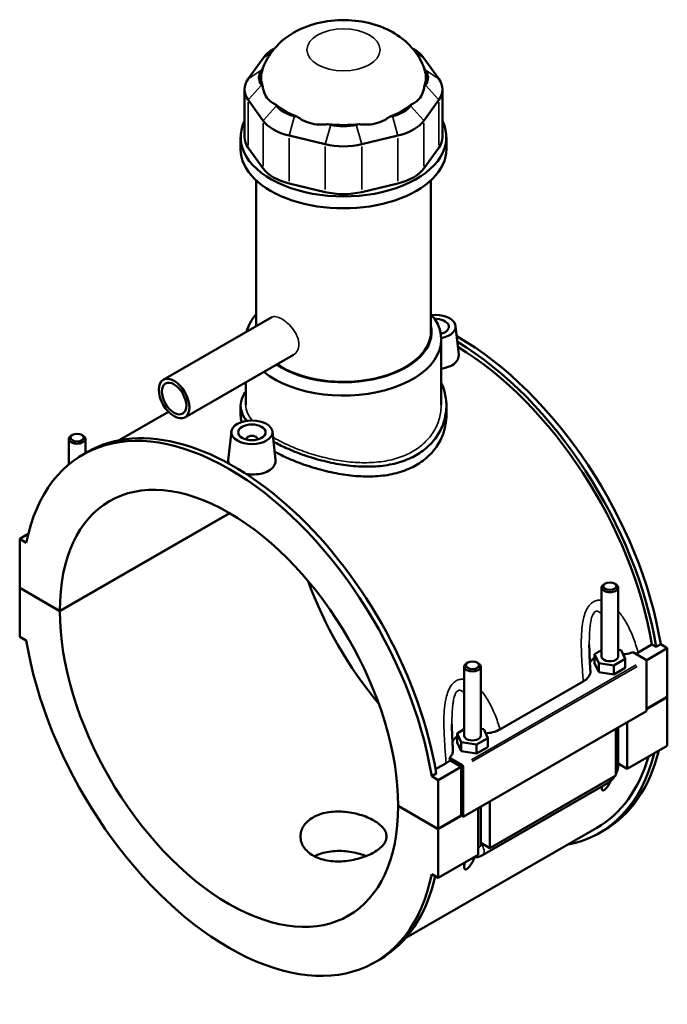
# Model space of a CAD drawing. Header units: inches. Extents: x -1.9 to 49.7, y -1.4 to 49.2.
# Tile 10 of 10: x 40.4 to 49.7, y 35 to 49.2. Entities that reach past the tile are written whole.
import ezdxf

# ---------------------------------------------------------------- set-up
doc = ezdxf.new("R2010")
doc.units = ezdxf.units.IN
doc.header["$MEASUREMENT"] = 0
doc.layers.add('Visible (ANSI)', color=7, linetype='Continuous', lineweight=50)
doc.layers.add('Visible Narrow (ANSI)', color=7, linetype='Continuous', lineweight=35)

msp = doc.modelspace()

# ---------------------------------------------------------------- linework, layer by layer
at = {"layer": 'Visible (ANSI)'}
for p, q in [((44.0264, 48.7662), (44.0127, 48.7583)), ((46.0116, 48.7662), (46.0253, 48.7583)), ((43.8656, 48.631), (43.6508, 48.3324)), ((46.3872, 48.3324), (46.1723, 48.631)), ((43.8412, 48.4554), (43.8596, 48.481)), ((46.1784, 48.481), (46.1967, 48.4554)), ((43.8596, 48.2179), (43.8412, 48.2435)), ((46.1967, 48.2435), (46.1784, 48.2179)), ((43.5985, 48.181), (43.5985, 47.4947)), ((46.4395, 48.181), (46.4395, 47.4947)), ((43.6508, 48.0296), (43.8656, 47.7309)), ((44.0561, 47.9448), (44.0377, 47.9704)), ((46.0003, 47.9704), (45.9819, 47.9448)), ((46.1723, 47.7309), (46.3872, 48.0296)), ((44.3607, 47.7843), (44.3163, 47.7949)), ((45.7217, 47.7949), (45.6773, 47.7843)), ((44.835, 47.6712), (44.7906, 47.6818)), ((45.2474, 47.6818), (45.203, 47.6712)), ((43.5419, 47.3238), (43.5419, 47.4947)), ((44.2375, 47.5168), (44.7561, 47.3931)), ((45.2819, 47.3931), (45.8005, 47.5168)), ((46.4961, 47.3238), (46.4961, 47.4947)), ((43.8656, 47.0447), (43.6508, 47.3433)), ((46.3872, 47.3433), (46.1723, 47.0447)), ((43.7635, 44.7789), (43.7635, 46.8757)), ((44.7561, 46.7068), (44.2375, 46.8305)), ((45.8005, 46.8305), (45.2819, 46.7068)), ((46.2745, 44.7048), (46.2745, 46.8757)), ((43.9897, 44.9091), (42.4313, 44.0117)), ((46.6289, 44.7835), (46.6726, 44.3761)), ((46.4222, 43.6513), (46.4222, 44.5925)), ((44.3001, 44.3701), (42.7418, 43.4727)), ((43.6158, 43.6513), (43.6158, 43.976)), ((42.5064, 43.5515), (41.7988, 43.144)), ((43.5419, 43.6409), (43.5419, 43.5017)), ((46.4961, 43.6409), (46.4961, 43.5017)), ((43.4091, 43.2687), (43.3652, 42.8599)), ((43.9985, 43.2687), (44.0422, 42.8613)), ((41.0763, 42.7987), (41.0763, 43.1626)), ((41.1273, 43.2202), (41.1106, 43.2105)), ((41.2615, 43.2202), (41.2782, 43.2105)), ((41.3125, 42.9591), (41.3125, 43.1626)), ((43.625, 43.1544), (43.625, 43.1617)), ((43.7825, 43.1544), (43.7825, 43.1617)), ((41.2768, 42.9385), (41.3426, 42.9764)), ((40.946, 40.6953), (43.383, 42.0987)), ((43.3858, 42.0971), (40.946, 40.6921)), ((40.4929, 41.7986), (40.3698, 41.7277)), ((40.4646, 41.673), (40.3698, 41.7277)), ((40.3698, 41.7277), (40.3698, 41.0272)), ((40.3698, 41.0272), (40.946, 40.6953)), ((40.3698, 41.024), (40.3726, 41.0256)), ((40.3698, 41.024), (40.3698, 40.3235)), ((40.946, 40.6921), (40.3698, 41.024)), ((48.7255, 40.0384), (48.7255, 41.0299)), ((48.7765, 41.0875), (48.7597, 41.0778)), ((48.9106, 41.0875), (48.9274, 41.0778)), ((48.9617, 40.0384), (48.9617, 41.0299)), ((40.3698, 40.3235), (40.4646, 40.2689)), ((49.2479, 40.0957), (49.448, 40.211)), ((49.6682, 40.1599), (49.3632, 39.9843)), ((49.5076, 40.1767), (49.448, 40.211)), ((49.5734, 40.2146), (49.5076, 40.1767)), ((49.5734, 40.2146), (49.6682, 40.1599)), ((49.6682, 40.1599), (49.6682, 39.4595)), ((48.7255, 40.1307), (48.624, 40.0723)), ((48.624, 40.0723), (48.6828, 39.9458)), ((48.624, 39.9435), (48.624, 40.0723)), ((48.9024, 39.9119), (49.0631, 40.0045)), ((49.0043, 40.1309), (48.9617, 40.1375)), ((49.0631, 40.0045), (49.0043, 40.1309)), ((49.0631, 39.8758), (49.0631, 40.0045)), ((49.1715, 40.0995), (49.3533, 39.9948)), ((46.7526, 39.8938), (46.7526, 38.9023)), ((46.8037, 39.9514), (46.7869, 39.9417)), ((46.9378, 39.9514), (46.9546, 39.9417)), ((46.9889, 39.8938), (46.9889, 38.9023)), ((48.624, 39.9435), (48.6828, 39.8171)), ((48.6828, 39.8171), (48.6828, 39.9458)), ((48.6828, 39.9458), (48.9024, 39.9119)), ((48.9024, 39.7832), (48.9024, 39.9119)), ((48.9024, 39.7832), (49.0631, 39.8758)), ((49.3673, 39.9707), (49.3673, 39.2541)), ((48.6828, 39.8171), (48.9024, 39.7832)), ((47.2657, 38.9935), (48.4617, 39.6822)), ((49.3673, 39.2862), (49.6682, 39.4595)), ((49.6682, 39.4563), (49.3673, 39.2829)), ((49.6654, 39.4579), (49.6682, 39.4563)), ((49.6682, 39.4563), (49.6682, 38.7558)), ((49.3673, 39.2541), (46.7368, 37.7393)), ((48.9617, 38.4733), (48.9617, 39.0206)), ((49.0941, 39.0968), (49.0941, 38.4252)), ((46.7526, 38.9946), (46.6512, 38.9362)), ((46.6512, 38.9362), (46.71, 38.8097)), ((46.6512, 38.8074), (46.6512, 38.9362)), ((47.0315, 38.9949), (46.9889, 39.0014)), ((47.0903, 38.8684), (47.0315, 38.9949)), ((48.9271, 38.329), (48.9271, 39.0006)), ((46.6512, 38.8074), (46.71, 38.681)), ((46.71, 38.681), (46.71, 38.8097)), ((46.71, 38.8097), (46.9296, 38.7759)), ((46.9296, 38.7759), (47.0903, 38.8684)), ((46.9296, 38.6471), (46.9296, 38.7759)), ((46.9296, 38.6471), (47.0903, 38.7397)), ((47.0903, 38.7397), (47.0903, 38.8684)), ((49.6682, 38.7558), (49.0941, 38.4252)), ((46.71, 38.681), (46.9296, 38.6471)), ((46.3405, 38.4215), (46.4917, 38.5086)), ((46.709, 38.4558), (46.3802, 38.2665)), ((46.7229, 38.48), (46.541, 38.5847)), ((46.709, 38.4558), (46.5462, 38.5495)), ((46.709, 37.7554), (46.709, 38.4558)), ((46.7368, 37.7393), (46.7368, 38.4559)), ((49.0941, 38.4252), (48.9617, 38.5015)), ((46.3511, 38.359), (46.2853, 38.3211)), ((46.3802, 38.2665), (46.2853, 38.3211)), ((48.9271, 38.329), (47.1213, 37.2891)), ((46.3802, 37.566), (46.3802, 38.2665)), ((47.0132, 37.1864), (48.819, 38.2263)), ((45.8039, 37.8979), (46.3802, 37.566)), ((45.8039, 37.8947), (45.8067, 37.8963)), ((46.3802, 37.5628), (45.8039, 37.8947)), ((46.9889, 37.8845), (46.9889, 37.3372)), ((47.1213, 37.9607), (47.1213, 37.2891)), ((46.3802, 37.566), (46.709, 37.7554)), ((46.7118, 37.7538), (46.3802, 37.5628)), ((46.709, 37.7554), (46.7368, 37.7393)), ((46.9543, 37.1929), (46.9543, 37.8646)), ((48.6543, 37.5785), (45.9128, 35.9998)), ((46.3802, 36.8623), (46.3802, 37.5628)), ((48.6954, 37.507), (48.7612, 37.5449)), ((47.1213, 37.2891), (46.9889, 37.3654)), ((46.9543, 37.1929), (46.3802, 36.8623)), ((46.2853, 36.917), (46.3802, 36.8623)), ((45.4731, 35.6515), (45.5389, 35.6893))]:
    msp.add_line(p, q, dxfattribs=at)
for centre, major_axis, ratio, start_param, end_param in [((44.5004, 48.4796), (-0.687, 0), 0.5758617, 5.5016397, 5.8904862), ((45.5376, 48.4796), (-0.687, 0), 0.5758617, 3.5342917, 3.9231383), ((45.019, 48.3495), (-1.1817, 0), 0.5758617, 6.0886445, 6.4777261), ((45.019, 48.3495), (1.1817, 0), 0.5758617, 6.0886445, 6.4777261), ((44.2855, 48.3495), (-0.4809, 0), 0.5758617, 5.8904862, 6.6758844), ((45.7524, 48.3495), (0.4809, 0), 0.5758617, 5.8904862, 6.6758844), ((44.2855, 48.181), (-0.687, 0), 0.5758617, 5.8904862, 6.6758844), ((45.7524, 48.181), (0.687, 0), 0.5758617, 5.8904862, 6.6758844), ((45.019, 48.3495), (1.1817, 0), 0.5758617, 3.73245, 4.1215316), ((44.5004, 48.0508), (-0.4809, 0), 0.5758617, 0.3926991, 1.1780972), ((45.019, 48.3495), (1.1817, 0), 0.5758617, 5.3032463, 5.692328), ((45.5376, 48.0508), (0.4809, 0), 0.5758617, 5.1050881, 5.8904862), ((45.019, 47.4947), (-1.4771, 0), 0.5758617, 6.0054471, 9.7025161), ((44.5004, 47.8823), (0.687, 0), 0.5758617, 3.5342917, 4.3196899), ((45.019, 48.3495), (1.1817, 0), 0.5758617, 4.5178482, 4.9069298), ((45.019, 47.9271), (-0.4809, 0), 0.5758617, 1.1780972, 1.9634954), ((45.5376, 47.8823), (0.687, 0), 0.5758617, 5.1050881, 5.8904862), ((44.2855, 47.4947), (-0.687, 0), 0.5758617, 0, 0.3926991), ((45.7524, 47.4947), (0.687, 0), 0.5758617, 5.8904862, 6.2831853), ((45.019, 47.7586), (0.687, 0), 0.5758617, 4.3196899, 5.1050881), ((45.019, 47.3238), (-1.4771, 0), 0.5758617, 0, 3.1415927), ((44.5004, 47.196), (-0.687, 0), 0.5758617, 0.3926991, 1.1780972), ((45.5376, 47.196), (0.687, 0), 0.5758617, 5.1050881, 5.8904862), ((45.019, 47.0723), (-0.687, 0), 0.5758617, 1.1780972, 1.9634954), ((45.019, 44.5925), (-1.4032, 0), 0.5758617, 5.8202306, 6.1483014), ((45.019, 44.5925), (1.4032, 0), 0.5758617, 3.7585625, 6.74614), ((46.3342, 44.773), (0.2953, 0), 0.5758617, 5.0137376, 8.0206537), ((46.3342, 44.773), (0.1969, 0), 0.5758617, 5.1395236, 7.8948677), ((45.019, 44.7048), (-1.2658, 0), 0.5758617, 6.1554968, 6.184738), ((45.019, 44.7048), (1.2658, 0), 0.5758617, 3.8500543, 6.4108739), ((45.019, 44.7048), (1.2555, 0), 0.5758617, 3.8494216, 6.2831853), ((46.663, 41.1885), (-2.0982, 3.6435), 0.5780931, 4.1346204, 5.5058788), ((46.5973, 41.1506), (2.0982, -3.6435), 0.5780931, 0.9930277, 2.3392336), ((46.5973, 41.1506), (-2.057, 3.5721), 0.5780931, 4.1387951, 5.4777977), ((43.375, 39.295), (-2.0982, 3.6435), 0.5780931, 4.1346204, 6.8648214), ((43.4407, 39.3329), (-2.0982, 3.6435), 0.5780931, 4.1346204, 6.2831853), ((41.1944, 43.1626), (0.1181, 0), 0.5758617, 2.360047, 7.0647309), ((43.7038, 43.1617), (-0.0787, 0), 0.5758617, 2.9729035, 6.4518745), ((43.375, 39.295), (-1.7142, 2.9767), 0.5780931, 3.9294976, 7.0699441), ((46.663, 41.1885), (1.7142, -2.9767), 0.5780931, 4.412476, 5.0123019), ((48.8436, 41.0299), (-0.1181, 0), 0.5758617, 5.5016397, 10.2063236), ((43.375, 39.295), (1.7142, -2.9767), 0.5780931, 3.9294976, 7.0699441), ((43.375, 39.295), (2.0982, -3.6435), 0.5780931, 4.1346204, 6.8648214), ((48.8436, 39.9096), (-0.2953, 0), 0.5758617, 5.5507827, 6.0432275), ((48.8436, 40.0384), (-0.1181, 0), 0.5758617, 0, 3.1415927), ((46.8707, 39.8938), (-0.1181, 0), 0.5758617, 5.5016397, 10.2063236), ((49.3533, 39.9787), (-0.0098, 0.0171), 0.5780931, 3.9289245, 5.4997209), ((46.8707, 38.7736), (-0.2953, 0), 0.5758617, 5.5507827, 6.0432275), ((46.8707, 38.9023), (-0.1181, 0), 0.5758617, 0, 3.1415927), ((46.5973, 41.1506), (2.0982, -3.6435), 0.5780931, 6.0848308, 6.822459), ((46.5973, 41.1506), (2.057, -3.5721), 0.5780931, 0, 0.5048573), ((46.663, 41.1885), (2.0982, -3.6435), 0.5780931, 0, 0.5392737), ((46.7229, 38.4639), (0.0098, -0.0171), 0.5780931, 0.7873319, 2.3581282), ((43.4407, 39.3329), (2.0982, -3.6435), 0.5780931, 0, 0.5590727)]:
    msp.add_ellipse(centre, major_axis=major_axis, ratio=ratio, start_param=start_param, end_param=end_param, dxfattribs=at)
for centre, major_axis, ratio in [((42.5865, 43.7422), (-0.1552, 0.2695), 0.5780931), ((42.5865, 43.7422), (-0.1242, 0.2156), 0.5780931), ((43.7038, 43.2583), (0.2953, 0), 0.5758617), ((43.7038, 43.2583), (0.1969, 0), 0.5758617), ((41.1944, 43.1819), (0.0945, 0), 0.5758617), ((48.8436, 41.0492), (0.0945, 0), 0.5758617), ((46.8707, 39.9131), (0.0945, 0), 0.5758617)]:
    msp.add_ellipse(centre, major_axis=major_axis, ratio=ratio, dxfattribs=at)
for points, knots in [([(46.1762, 48.4872), (46.1422, 48.5794), (46.0948, 48.6603), (45.9769, 48.8132), (45.9038, 48.8794), (45.7298, 49.0046), (45.6271, 49.0544), (45.3966, 49.1362), (45.2677, 49.1613), (45.0059, 49.181), (44.873, 49.1746), (44.6093, 49.1272), (44.4783, 49.0867), (44.2337, 48.9592), (44.1177, 48.8769), (43.9551, 48.6802), (43.9, 48.5909), (43.8618, 48.4872)], [0.994744, 0.994744, 0.994744, 0.994744, 1.2034211, 1.2034211, 1.4604914, 1.4604914, 1.8038543, 1.8038543, 2.2263723, 2.2263723, 2.6587774, 2.6587774, 3.0917429, 3.0917429, 3.4828691, 3.4828691, 3.717645, 3.717645, 3.717645, 3.717645]), ([(43.8596, 48.2179), (43.8628, 48.1956), (43.8675, 48.1736), (43.885, 48.1176), (43.901, 48.0861), (43.9191, 48.061), (43.9372, 48.0358), (43.9606, 48.0126), (44.0033, 47.9849), (44.0202, 47.9766), (44.0377, 47.9704)], [-0.5693984, -0.5693984, -0.5693984, -0.5693984, -0.3600644, -0.3600644, 0, 0, 0, 0.3600644, 0.3600644, 0.5693984, 0.5693984, 0.5693984, 0.5693984]), ([(46.0003, 47.9704), (46.0177, 47.9766), (46.0347, 47.9849), (46.0774, 48.0126), (46.1008, 48.0358), (46.1189, 48.061), (46.137, 48.0861), (46.153, 48.1176), (46.1705, 48.1736), (46.1752, 48.1956), (46.1784, 48.2179)], [-0.5693984, -0.5693984, -0.5693984, -0.5693984, -0.3600644, -0.3600644, 0, 0, 0, 0.3600644, 0.3600644, 0.5693984, 0.5693984, 0.5693984, 0.5693984]), ([(44.3607, 47.7843), (44.3826, 47.768), (44.4063, 47.7528), (44.4738, 47.7171), (44.5198, 47.7004), (44.5634, 47.6899), (44.6071, 47.6795), (44.6561, 47.6736), (44.734, 47.6746), (44.7628, 47.6773), (44.7906, 47.6818)], [-0.5693984, -0.5693984, -0.5693984, -0.5693984, -0.3600644, -0.3600644, 0, 0, 0, 0.3600644, 0.3600644, 0.5693984, 0.5693984, 0.5693984, 0.5693984]), ([(45.2474, 47.6818), (45.2752, 47.6773), (45.3039, 47.6746), (45.3819, 47.6736), (45.4309, 47.6795), (45.4746, 47.6899), (45.5182, 47.7004), (45.5642, 47.7171), (45.6317, 47.7528), (45.6554, 47.768), (45.6773, 47.7843)], [-0.5693984, -0.5693984, -0.5693984, -0.5693984, -0.3600644, -0.3600644, 0, 0, 0, 0.3600644, 0.3600644, 0.5693984, 0.5693984, 0.5693984, 0.5693984]), ([(46.6726, 44.3761), (46.6731, 44.3718), (46.6733, 44.3675), (46.6734, 44.3373), (46.6651, 44.3096), (46.6306, 44.2592), (46.6046, 44.2366), (46.5744, 44.2193)], [4.49119429, 4.49119429, 4.49119429, 4.49119429, 4.5444106, 4.5444106, 4.86916534, 4.86916534, 5.19392008, 5.19392008, 5.19392008, 5.19392008]), ([(46.5744, 44.2193), (46.5443, 44.2019), (46.5061, 44.1875), (46.4506, 44.1758), (46.4365, 44.1735), (46.4222, 44.1718)], [0, 0, 0, 0, 0.32475474, 0.32475474, 0.4313275, 0.4313275, 0.4313275, 0.4313275]), ([(46.4222, 43.9695), (46.4415, 43.9285), (46.4571, 43.8862), (46.4873, 43.776), (46.4961, 43.7073), (46.4961, 43.5744), (46.4873, 43.5056), (46.4503, 43.3698), (46.422, 43.3029), (46.347, 43.1774), (46.3002, 43.1187), (46.1915, 43.0143), (46.1296, 42.9685), (46.0634, 42.9304)], [7.392113, 7.392113, 7.392113, 7.392113, 7.8422436, 7.8422436, 8.5550365, 8.5550365, 9.2682099, 9.2682099, 9.9813833, 9.9813833, 10.6945567, 10.6945567, 11.4077301, 11.4077301, 11.4077301, 11.4077301]), ([(43.6276, 43.4225), (43.6027, 43.4546), (43.5832, 43.4866), (43.5507, 43.5601), (43.5419, 43.6012), (43.5419, 43.6806), (43.5507, 43.7215), (43.5809, 43.7893), (43.5965, 43.8157), (43.6158, 43.8422)], [-4.1039975, -4.1039975, -4.1039975, -4.1039975, -3.5654864, -3.5654864, -2.8526936, -2.8526936, -2.1395202, -2.1395202, -1.6891988, -1.6891988, -1.6891988, -1.6891988]), ([(46.4961, 43.5017), (46.4961, 43.4347), (46.4873, 43.3653), (46.4503, 43.2284), (46.4221, 43.161), (46.3471, 43.0345), (46.3003, 42.9755), (46.1916, 42.8705), (46.1297, 42.8246), (46.0634, 42.7865)], [19.9781786, 19.9781786, 19.9781786, 19.9781786, 20.6919421, 20.6919421, 21.4057056, 21.4057056, 22.1194692, 22.1194692, 22.8332327, 22.8332327, 22.8332327, 22.8332327]), ([(46.0634, 42.9304), (45.9973, 42.8923), (45.9226, 42.8594), (45.7605, 42.8079), (45.6731, 42.7893), (45.4911, 42.7668), (45.3965, 42.763), (45.2065, 42.768), (45.1111, 42.7769), (44.9269, 42.8037), (44.8315, 42.8225), (44.6415, 42.8696), (44.5469, 42.8978), (44.3649, 42.9608), (44.2774, 42.9957), (44.1311, 43.0616), (44.07, 43.0921), (44.0141, 43.1228)], [11.4077301, 11.4077301, 11.4077301, 11.4077301, 12.1209034, 12.1209034, 12.8340768, 12.8340768, 13.5472502, 13.5472502, 14.2604236, 14.2604236, 14.9732165, 14.9732165, 15.6860093, 15.6860093, 16.3988022, 16.3988022, 16.9727746, 16.9727746, 16.9727746, 16.9727746]), ([(46.0634, 42.7865), (45.9972, 42.7483), (45.9225, 42.7155), (45.7604, 42.6646), (45.6729, 42.6463), (45.491, 42.6248), (45.3964, 42.6215), (45.2064, 42.6277), (45.1111, 42.6372), (44.9269, 42.6651), (44.8316, 42.6845), (44.6417, 42.7326), (44.547, 42.7613), (44.365, 42.8251), (44.2776, 42.8603), (44.1371, 42.924), (44.0812, 42.9517), (44.0295, 42.9796)], [0, 0, 0, 0, 0.7137635, 0.7137635, 1.427527, 1.427527, 2.1412905, 2.1412905, 2.855054, 2.855054, 3.5683676, 3.5683676, 4.2816811, 4.2816811, 4.9949946, 4.9949946, 5.5173268, 5.5173268, 5.5173268, 5.5173268]), ([(43.3733, 42.8083), (43.3676, 42.8219), (43.3647, 42.8355), (43.3646, 42.8524), (43.3648, 42.8562), (43.3653, 42.8599)], [4.35884444, 4.35884444, 4.35884444, 4.35884444, 4.5444106, 4.5444106, 4.59643918, 4.59643918, 4.59643918, 4.59643918]), ([(44.0421, 42.8613), (44.0426, 42.857), (44.0429, 42.8527), (44.043, 42.8225), (44.0346, 42.7948), (44.0002, 42.7445), (43.9741, 42.7219), (43.944, 42.7045)], [7.08815433, 7.08815433, 7.08815433, 7.08815433, 7.14137064, 7.14137064, 7.46612538, 7.46612538, 7.79088012, 7.79088012, 7.79088012, 7.79088012]), ([(43.944, 42.7045), (43.9139, 42.6872), (43.8757, 42.6727), (43.792, 42.6551), (43.7466, 42.6518), (43.6755, 42.6543), (43.6458, 42.6576), (43.6167, 42.6629)], [2.59696004, 2.59696004, 2.59696004, 2.59696004, 2.92171478, 2.92171478, 3.24646951, 3.24646951, 3.46377858, 3.46377858, 3.46377858, 3.46377858]), ([(48.5638, 39.8347), (48.5622, 39.8598), (48.5606, 39.8849), (48.5576, 39.935), (48.5562, 39.9601), (48.5536, 40.01), (48.5524, 40.0349), (48.5505, 40.0843), (48.5497, 40.109), (48.5486, 40.1578), (48.5483, 40.182), (48.5483, 40.2059)], [0.9489126, 0.9489126, 0.9489126, 0.9489126, 1.1559495, 1.1559495, 1.3629865, 1.3629865, 1.5700234, 1.5700234, 1.7770603, 1.7770603, 1.9840973, 1.9840973, 1.9840973, 1.9840973]), ([(49.0317, 40.0721), (49.0431, 40.0729), (49.0544, 40.074), (49.103, 40.0802), (49.1387, 40.0883), (49.1715, 40.0995)], [-0.42998627, -0.42998627, -0.42998627, -0.42998627, -0.34237007, -0.34237007, -0.05129101, -0.05129101, -0.05129101, -0.05129101]), ([(48.4617, 39.6822), (48.4869, 39.6967), (48.508, 39.7134), (48.5406, 39.7498), (48.552, 39.7693), (48.5629, 39.8044), (48.5648, 39.8195), (48.5638, 39.8347)], [-0.91442288, -0.91442288, -0.91442288, -0.91442288, -0.64238961, -0.64238961, -0.37198583, -0.37198583, -0.17080918, -0.17080918, -0.17080918, -0.17080918]), ([(46.591, 38.6986), (46.5893, 38.7237), (46.5878, 38.7488), (46.5848, 38.7989), (46.5833, 38.824), (46.5808, 38.8739), (46.5796, 38.8988), (46.5777, 38.9483), (46.5769, 38.9729), (46.5758, 39.0217), (46.5755, 39.0459), (46.5755, 39.0698)], [0.9483937, 0.9483937, 0.9483937, 0.9483937, 1.1554307, 1.1554307, 1.3624676, 1.3624676, 1.5695046, 1.5695046, 1.7765415, 1.7765415, 1.9835784, 1.9835784, 1.9835784, 1.9835784]), ([(47.0588, 38.9361), (47.0925, 38.9384), (47.1254, 38.9434), (47.1973, 38.9611), (47.2344, 38.9755), (47.2657, 38.9935)], [-0.59557003, -0.59557003, -0.59557003, -0.59557003, -0.33730044, -0.33730044, 0, 0, 0, 0]), ([(46.541, 38.5847), (46.5502, 38.5936), (46.5583, 38.6029), (46.5742, 38.6257), (46.5811, 38.6394), (46.5901, 38.6683), (46.5919, 38.6835), (46.591, 38.6986)], [-0.69705085, -0.69705085, -0.69705085, -0.69705085, -0.55966229, -0.55966229, -0.37198583, -0.37198583, -0.17080918, -0.17080918, -0.17080918, -0.17080918]), ([(48.9271, 38.3422), (48.9298, 38.3473), (48.9324, 38.3526), (48.9431, 38.3756), (48.9496, 38.3941), (48.9589, 38.4326), (48.9617, 38.4525), (48.9617, 38.4733)], [3.99006654, 3.99006654, 3.99006654, 3.99006654, 4.08407045, 4.08407045, 4.39822972, 4.39822972, 4.71238898, 4.71238898, 4.71238898, 4.71238898]), ([(48.819, 38.2263), (48.8371, 38.2367), (48.853, 38.249), (48.8816, 38.2763), (48.8944, 38.2913), (48.9092, 38.3122), (48.9125, 38.3173), (48.9158, 38.3225)], [3.14159265, 3.14159265, 3.14159265, 3.14159265, 3.45575192, 3.45575192, 3.76991118, 3.76991118, 3.86828424, 3.86828424, 3.86828424, 3.86828424]), ([(48.8571, 38.2534), (48.8557, 38.2508), (48.8544, 38.2481), (48.8461, 38.2318), (48.8386, 38.2181), (48.8223, 38.1911), (48.8135, 38.1778), (48.7974, 38.1568), (48.7903, 38.1482), (48.779, 38.1368), (48.7752, 38.1332), (48.7675, 38.1269), (48.7637, 38.1242), (48.7564, 38.1199), (48.7531, 38.1185), (48.7472, 38.1171), (48.7446, 38.1169), (48.7378, 38.118), (48.7347, 38.1207), (48.7289, 38.1291), (48.7271, 38.1363), (48.7253, 38.1528), (48.7253, 38.1622), (48.7259, 38.1723), (48.7259, 38.1725), (48.7259, 38.1727)], [1.83197741, 1.83197741, 1.83197741, 1.83197741, 1.85727388, 1.85727388, 1.98759514, 1.98759514, 2.11791639, 2.11791639, 2.19704791, 2.19704791, 2.23661366, 2.23661366, 2.27617942, 2.27617942, 2.31574517, 2.31574517, 2.35531093, 2.35531093, 2.43444244, 2.43444244, 2.5647637, 2.5647637, 2.69508496, 2.69508496, 2.6971501, 2.6971501, 2.6971501, 2.6971501]), ([(45.4555, 37.2278), (45.428, 37.212), (45.397, 37.1966), (45.3295, 37.1681), (45.293, 37.1551), (45.217, 37.1327), (45.1773, 37.1232), (45.0977, 37.1087), (45.0577, 37.1036), (44.9803, 37.0978), (44.9403, 37.097), (44.8606, 37.1004), (44.821, 37.1047), (44.745, 37.1185), (44.7085, 37.1281), (44.641, 37.152), (44.6099, 37.1662), (44.555, 37.1979), (44.5293, 37.2163), (44.4839, 37.2574), (44.4643, 37.2801), (44.4328, 37.3282), (44.4209, 37.3536), (44.4054, 37.405), (44.4017, 37.431), (44.4017, 37.4813), (44.4054, 37.5073), (44.4209, 37.5588), (44.4328, 37.5842), (44.4643, 37.6324), (44.4839, 37.6551), (44.5293, 37.6963), (44.555, 37.7147), (44.6099, 37.7463), (44.641, 37.7606), (44.7085, 37.7844), (44.745, 37.794), (44.821, 37.8078), (44.8606, 37.812), (44.9403, 37.8154), (44.9803, 37.8145), (45.0577, 37.8088), (45.0977, 37.8037), (45.1773, 37.7892), (45.217, 37.7798), (45.293, 37.7574), (45.3295, 37.7444), (45.397, 37.716), (45.428, 37.7006), (45.483, 37.669), (45.5087, 37.6517), (45.5541, 37.615), (45.5737, 37.5957), (45.6052, 37.5562), (45.617, 37.536), (45.6326, 37.4957), (45.6363, 37.4756), (45.6363, 37.4368), (45.6326, 37.4167), (45.617, 37.3764), (45.6052, 37.3562), (45.5737, 37.3168), (45.5541, 37.2975), (45.5087, 37.2609), (45.483, 37.2436), (45.4555, 37.2278)], [0, 0, 0, 0, 0.2960201, 0.2960201, 0.5920403, 0.5920403, 0.8880604, 0.8880604, 1.1840805, 1.1840805, 1.4800899, 1.4800899, 1.7760993, 1.7760993, 2.0721087, 2.0721087, 2.3681181, 2.3681181, 2.6641275, 2.6641275, 2.9601369, 2.9601369, 3.2561463, 3.2561463, 3.5521557, 3.5521557, 3.8481758, 3.8481758, 4.1441959, 4.1441959, 4.4402161, 4.4402161, 4.7362362, 4.7362362, 5.0322563, 5.0322563, 5.3282765, 5.3282765, 5.6242966, 5.6242966, 5.9203167, 5.9203167, 6.2163261, 6.2163261, 6.5123355, 6.5123355, 6.8083449, 6.8083449, 7.1043543, 7.1043543, 7.4003637, 7.4003637, 7.6963731, 7.6963731, 7.9923825, 7.9923825, 8.2883919, 8.2883919, 8.584412, 8.584412, 8.8804321, 8.8804321, 9.1764523, 9.1764523, 9.4724724, 9.4724724, 9.4724724, 9.4724724]), ([(45.3459, 37.1752), (45.3171, 37.1865), (45.2866, 37.1968), (45.217, 37.2166), (45.1774, 37.2256), (45.0977, 37.2392), (45.0577, 37.2438), (44.9803, 37.2486), (44.9402, 37.2489), (44.8606, 37.2446), (44.8209, 37.2399), (44.7449, 37.2254), (44.7084, 37.2155), (44.6485, 37.194), (44.624, 37.1833), (44.6016, 37.1716)], [2.7124607, 2.7124607, 2.7124607, 2.7124607, 2.9580036, 2.9580036, 3.2538019, 3.2538019, 3.5496002, 3.5496002, 3.8454036, 3.8454036, 4.1412071, 4.1412071, 4.4370105, 4.4370105, 4.6661341, 4.6661341, 4.6661341, 4.6661341]), ([(46.8978, 37.1604), (46.9133, 37.1586), (46.9284, 37.1591), (46.9627, 37.1642), (46.9808, 37.1703), (47.0027, 37.1806), (47.0081, 37.1834), (47.0132, 37.1864)], [2.6025278, 2.6025278, 2.6025278, 2.6025278, 2.7863637, 2.7863637, 3.05209867, 3.05209867, 3.14159265, 3.14159265, 3.14159265, 3.14159265]), ([(46.9036, 37.1599), (46.8967, 37.1435), (46.8889, 37.1265), (46.8733, 37.0957), (46.8658, 37.082), (46.8494, 37.055), (46.8406, 37.0417), (46.8246, 37.0208), (46.8174, 37.0122), (46.8062, 37.0007), (46.8023, 36.9971), (46.7947, 36.9908), (46.7909, 36.9881), (46.7836, 36.9838), (46.7802, 36.9825), (46.7743, 36.981), (46.7718, 36.9809), (46.765, 36.982), (46.7618, 36.9846), (46.7561, 36.993), (46.7543, 37.0002), (46.7525, 37.0168), (46.7525, 37.0261), (46.7538, 37.0499), (46.7556, 37.0649), (46.7579, 37.0799)], [1.6942239, 1.6942239, 1.6942239, 1.6942239, 1.8572739, 1.8572739, 1.9875951, 1.9875951, 2.1179164, 2.1179164, 2.1970479, 2.1970479, 2.2366137, 2.2366137, 2.2761794, 2.2761794, 2.3157452, 2.3157452, 2.3553109, 2.3553109, 2.4344424, 2.4344424, 2.5647637, 2.5647637, 2.695085, 2.695085, 2.8750725, 2.8750725, 2.8750725, 2.8750725])]:
    msp.add_open_spline(points, degree=3, knots=knots, dxfattribs=at)
for points in [[(43.8618, 48.4872), (43.861, 48.4851), (43.8603, 48.483), (43.8596, 48.481)], [(46.1784, 48.481), (46.1777, 48.483), (46.177, 48.4851), (46.1762, 48.4872)], [(43.5589, 43.4064), (43.5474, 43.4389), (43.5419, 43.4708), (43.5419, 43.5017)], [(49.2479, 40.0957), (49.2361, 40.089), (49.2236, 40.0828), (49.2104, 40.0771)], [(46.5462, 38.5495), (46.5312, 38.5346), (46.5129, 38.5208), (46.4917, 38.5086)], [(46.5462, 38.5495), (46.5446, 38.5613), (46.5428, 38.573), (46.541, 38.5847)]]:
    msp.add_open_spline(points, degree=3, dxfattribs=at)
at = {"layer": 'Visible Narrow (ANSI)'}
for p, q in [((43.9711, 48.6991), (43.8712, 48.6346)), ((46.0669, 48.6991), (46.1668, 48.6346)), ((43.8317, 48.4493), (43.6603, 48.3385)), ((46.2063, 48.4493), (46.3776, 48.3385)), ((43.8317, 48.2328), (43.6603, 48.0403)), ((46.2063, 48.2328), (46.3776, 48.0403)), ((43.6508, 47.3776), (43.6508, 47.9952)), ((44.0465, 47.9341), (43.8752, 47.7416)), ((45.9914, 47.9341), (46.1628, 47.7416)), ((46.3872, 47.9952), (46.3872, 47.3776)), ((44.3124, 47.781), (44.2414, 47.5307)), ((45.7256, 47.781), (45.7966, 47.5307)), ((43.8656, 47.6966), (43.8656, 47.079)), ((44.831, 47.6573), (44.76, 47.407)), ((45.207, 47.6573), (45.278, 47.407)), ((46.1723, 47.079), (46.1723, 47.6966)), ((44.2375, 46.8649), (44.2375, 47.4825)), ((44.7561, 47.3588), (44.7561, 46.7411)), ((45.2819, 46.7411), (45.2819, 47.3588)), ((45.8005, 47.4825), (45.8005, 46.8649)), ((49.2218, 39.919), (46.8544, 38.5557)), ((46.8683, 38.5316), (49.2357, 39.8949))]:
    msp.add_line(p, q, dxfattribs=at)
msp.add_ellipse((45.019, 48.7483), major_axis=(-0.5241, 0), ratio=0.5758617, dxfattribs=at)
for centre, major_axis, ratio, start_param, end_param in [((48.8436, 38.4733), (0.1181, 0), 0.5758617, 5.5370571, 6.2439154), ((48.7601, 38.3286), (0.0589, -0.1024), 0.5780931, 0.0395592, 0.7516252), ((46.8707, 37.3372), (0.1181, 0), 0.5758617, 5.5370571, 6.2439154), ((46.9543, 37.2887), (0.0589, -0.1024), 0.5780931, 0.0965525, 1.8344971)]:
    msp.add_ellipse(centre, major_axis=major_axis, ratio=ratio, start_param=start_param, end_param=end_param, dxfattribs=at)
for points, knots in [([(43.9897, 44.9091), (44.0056, 44.9183), (44.0265, 44.9215), (44.0754, 44.9133), (44.1035, 44.902), (44.159, 44.87), (44.1899, 44.8474), (44.2492, 44.7932), (44.2775, 44.7616), (44.3234, 44.6982), (44.344, 44.6621), (44.3718, 44.5895), (44.3788, 44.5531), (44.3788, 44.521)], [2.9908556, 2.9908556, 2.9908556, 2.9908556, 3.288224, 3.288224, 3.5871315, 3.5871315, 3.886039, 3.886039, 4.1849465, 4.1849465, 4.4838942, 4.4838942, 4.782842, 4.782842, 4.782842, 4.782842]), ([(44.3788, 44.521), (44.3788, 44.4889), (44.3718, 44.4572), (44.344, 44.4045), (44.3234, 44.3836), (44.3003, 44.3702), (44.3002, 44.3701), (44.3001, 44.3701)], [0, 0, 0, 0, 0.29894775, 0.29894775, 0.5978955, 0.5978955, 0.59943464, 0.59943464, 0.59943464, 0.59943464]), ([(43.7069, 43.4283), (43.6786, 43.4632), (43.6568, 43.4982), (43.6241, 43.5732), (43.6158, 43.6129), (43.6158, 43.6513)], [6.8649051, 6.8649051, 6.8649051, 6.8649051, 7.4433831, 7.4433831, 8.1199485, 8.1199485, 8.1199485, 8.1199485]), ([(46.4222, 43.6513), (46.4222, 43.5888), (46.4139, 43.5241), (46.3787, 43.3964), (46.3518, 43.3335), (46.2805, 43.2153), (46.236, 43.16), (46.1328, 43.0615), (46.074, 43.0182), (46.0112, 42.982)], [18.9473218, 18.9473218, 18.9473218, 18.9473218, 19.624178, 19.624178, 20.3010342, 20.3010342, 20.9778904, 20.9778904, 21.6547466, 21.6547466, 21.6547466, 21.6547466]), ([(46.0112, 42.982), (45.9484, 42.9459), (45.8776, 42.9145), (45.7236, 42.865), (45.6406, 42.8468), (45.4677, 42.8244), (45.3778, 42.82), (45.1972, 42.8235), (45.1066, 42.8312), (44.9314, 42.8553), (44.8408, 42.8725), (44.6602, 42.916), (44.5703, 42.9422), (44.3974, 43.0012), (44.3143, 43.0339), (44.1604, 43.1028), (44.0896, 43.139), (44.0202, 43.1789), (44.0138, 43.1827), (44.0073, 43.1865)], [0, 0, 0, 0, 0.6768562, 0.6768562, 1.3537124, 1.3537124, 2.0305686, 2.0305686, 2.7074248, 2.7074248, 3.3839902, 3.3839902, 4.0605557, 4.0605557, 4.7371212, 4.7371212, 5.4136867, 5.4136867, 5.4840725, 5.4840725, 5.4840725, 5.4840725]), ([(48.7255, 40.8474), (48.7154, 40.8489), (48.7052, 40.8495), (48.6766, 40.8492), (48.6583, 40.8462), (48.6297, 40.8366), (48.6191, 40.8318), (48.6088, 40.8259), (48.5986, 40.82), (48.5888, 40.813), (48.5641, 40.792), (48.5502, 40.7763), (48.5254, 40.7415), (48.5146, 40.7224), (48.4912, 40.6724), (48.4801, 40.6401), (48.4631, 40.5765), (48.4568, 40.5453), (48.4441, 40.4656), (48.4395, 40.4164), (48.4331, 40.3037), (48.4326, 40.24), (48.4349, 40.1017), (48.4384, 40.0272), (48.4475, 39.8737), (48.4532, 39.795), (48.4599, 39.7057), (48.4608, 39.6939), (48.4617, 39.6822)], [-4.1497814, -4.1497814, -4.1497814, -4.1497814, -4.0515349, -4.0515349, -3.8719319, -3.8719319, -3.7616097, -3.7616097, -3.7616097, -3.6512876, -3.6512876, -3.4716845, -3.4716845, -3.2957936, -3.2957936, -3.0391107, -3.0391107, -2.8083792, -2.8083792, -2.4569501, -2.4569501, -2.0058335, -2.0058335, -1.4695149, -1.4695149, -0.8880317, -0.8880317, -0.7997107, -0.7997107, -0.7997107, -0.7997107]), ([(48.5483, 40.2059), (48.5483, 40.2083), (48.5483, 40.2107), (48.5484, 40.2634), (48.5492, 40.3134), (48.5532, 40.4002), (48.5558, 40.4375), (48.5624, 40.4967), (48.5656, 40.5196), (48.574, 40.5654), (48.5794, 40.5881), (48.5907, 40.6222), (48.5958, 40.6349), (48.6075, 40.6571), (48.614, 40.6666), (48.6255, 40.6783), (48.6301, 40.6819), (48.6348, 40.6847), (48.6395, 40.6874), (48.6444, 40.6892), (48.6575, 40.6917), (48.6659, 40.6908), (48.6826, 40.6848), (48.6909, 40.6799), (48.708, 40.6661), (48.7169, 40.6568), (48.7255, 40.6462)], [1.9840973, 1.9840973, 1.9840973, 1.9840973, 2.0058335, 2.0058335, 2.4569501, 2.4569501, 2.8083792, 2.8083792, 3.0391107, 3.0391107, 3.2957936, 3.2957936, 3.4716845, 3.4716845, 3.6512876, 3.6512876, 3.7616097, 3.7616097, 3.7616097, 3.8719319, 3.8719319, 4.0515349, 4.0515349, 4.2274259, 4.2274259, 4.422631, 4.422631, 4.422631, 4.422631]), ([(49.2479, 40.0957), (49.242, 40.1176), (49.2358, 40.1393), (49.2087, 40.23), (49.1847, 40.2983), (49.131, 40.426), (49.1018, 40.4858), (49.0406, 40.5902), (49.0097, 40.6357), (48.9709, 40.6828), (48.9663, 40.6882), (48.9617, 40.6936)], [-6.8180746, -6.8180746, -6.8180746, -6.8180746, -6.6351878, -6.6351878, -6.0537046, -6.0537046, -5.517386, -5.517386, -5.0662694, -5.0662694, -5.0065537, -5.0065537, -5.0065537, -5.0065537]), ([(46.7526, 39.7114), (46.7425, 39.7128), (46.7324, 39.7135), (46.7038, 39.7131), (46.6854, 39.7101), (46.6569, 39.7005), (46.6463, 39.6957), (46.636, 39.6898), (46.6258, 39.6839), (46.6159, 39.6769), (46.5913, 39.6559), (46.5773, 39.6403), (46.5526, 39.6054), (46.5418, 39.5863), (46.5183, 39.5363), (46.5072, 39.504), (46.4902, 39.4404), (46.4839, 39.4093), (46.4713, 39.3295), (46.4666, 39.2803), (46.4603, 39.1676), (46.4597, 39.104), (46.462, 38.9657), (46.4655, 38.8911), (46.4746, 38.7376), (46.4804, 38.6589), (46.488, 38.557), (46.4899, 38.5327), (46.4917, 38.5086)], [-4.1492626, -4.1492626, -4.1492626, -4.1492626, -4.051016, -4.051016, -3.8714131, -3.8714131, -3.7610909, -3.7610909, -3.7610909, -3.6507687, -3.6507687, -3.4711658, -3.4711658, -3.2952752, -3.2952752, -3.0385926, -3.0385926, -2.8078625, -2.8078625, -2.4564348, -2.4564348, -2.0053189, -2.0053189, -1.4690015, -1.4690015, -0.8875015, -0.8875015, -0.7046261, -0.7046261, -0.7046261, -0.7046261]), ([(46.5755, 39.0698), (46.5755, 39.0722), (46.5755, 39.0747), (46.5756, 39.1274), (46.5764, 39.1773), (46.5804, 39.2641), (46.583, 39.3014), (46.5896, 39.3607), (46.5928, 39.3835), (46.6012, 39.4293), (46.6066, 39.452), (46.6178, 39.4861), (46.623, 39.4988), (46.6347, 39.521), (46.6412, 39.5305), (46.6527, 39.5422), (46.6572, 39.5459), (46.662, 39.5486), (46.6667, 39.5513), (46.6716, 39.5531), (46.6847, 39.5556), (46.6931, 39.5547), (46.7098, 39.5488), (46.7181, 39.5438), (46.7352, 39.53), (46.7441, 39.5208), (46.7526, 39.5101)], [1.9835784, 1.9835784, 1.9835784, 1.9835784, 2.0053189, 2.0053189, 2.4564348, 2.4564348, 2.8078625, 2.8078625, 3.0385926, 3.0385926, 3.2952752, 3.2952752, 3.4711658, 3.4711658, 3.6507687, 3.6507687, 3.7610909, 3.7610909, 3.7610909, 3.8714131, 3.8714131, 4.051016, 4.051016, 4.2269066, 4.2269066, 4.4221121, 4.4221121, 4.4221121, 4.4221121]), ([(47.2657, 38.9935), (47.2627, 39.004), (47.2597, 39.0145), (47.2359, 39.0939), (47.2119, 39.1622), (47.1581, 39.29), (47.129, 39.3497), (47.0677, 39.4541), (47.0369, 39.4996), (46.9981, 39.5467), (46.9935, 39.5522), (46.9889, 39.5575)], [-6.7229899, -6.7229899, -6.7229899, -6.7229899, -6.6346803, -6.6346803, -6.0531803, -6.0531803, -5.5168629, -5.5168629, -5.065747, -5.065747, -5.0060348, -5.0060348, -5.0060348, -5.0060348])]:
    msp.add_open_spline(points, degree=3, knots=knots, dxfattribs=at)

doc.saveas('drawing.dxf')
